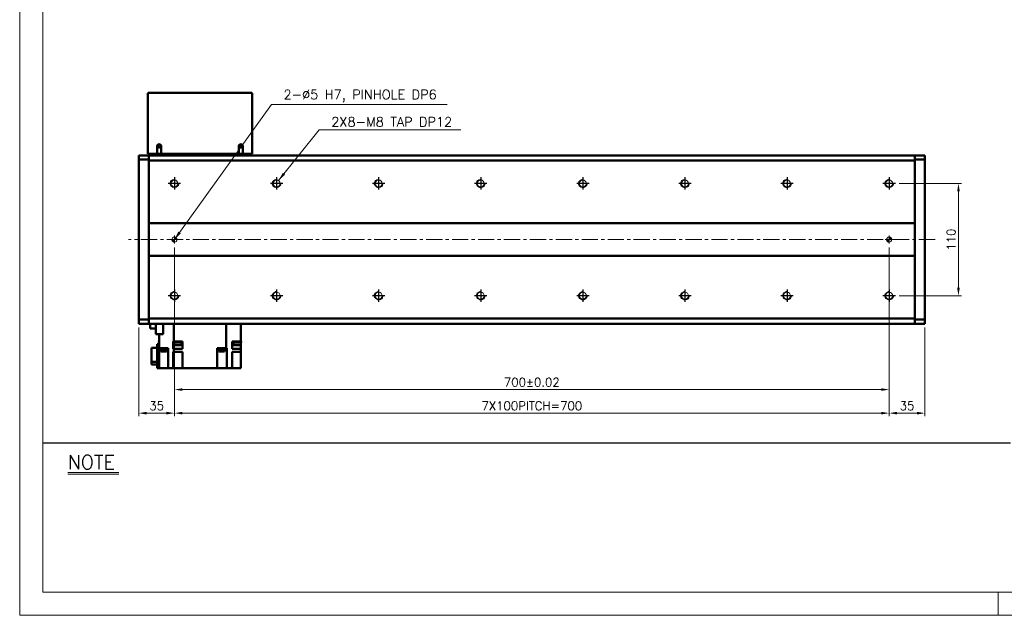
# Model space of a CAD drawing. Header units: millimetres. Extents: x 46891 to 50463, y 6223 to 9884.
# Tile 1 of 5: x 48547 to 49511, y 8529 to 9113. Entities that reach past the tile are written whole.
import ezdxf

# ---------------------------------------------------------------- set-up
doc = ezdxf.new("R2010")
doc.units = ezdxf.units.MM
doc.header["$LTSCALE"] = 0.5
doc.linetypes.add('CENTER', pattern=[50.8, 31.75, -6.35, 6.35, -6.35])
doc.layers.get('0').update_dxf_attribs({"lineweight": 20})
for name, color, linetype, lineweight in [('1', 1, 'CENTER', 13), ('4', 4, 'Continuous', 13), ('외형선(ISO)', 7, 'Continuous', 50)]:
    doc.layers.add(name, color=color, linetype=linetype, lineweight=lineweight)
for name, color, linetype in [('3', 3, 'Continuous'), ('C', 1, 'CENTER'), ('DIM', 4, 'Continuous')]:
    doc.layers.add(name, color=color, linetype=linetype)
doc.styles.add('DSR TEXT', font='romans.shx', dxfattribs={"bigfont": 'whgtxt.shx'})
doc.styles.get("Standard").update_dxf_attribs({"font": 'romans.shx', "bigfont": 'whgtxt.shx'})
doc.dimstyles.new('DSR', dxfattribs={"dimscale": 2, "dimtxt": 3, "dimasz": 3, "dimexe": 0.5, "dimexo": 0.5, "dimgap": 0.5, "dimtad": 1, "dimdsep": 46, "dimtxsty": 'Standard', "dimcen": 2.5, "dimclrd": 4, "dimclre": 4, "dimclrt": 2, "dimadec": 0, "dimazin": 2, "dimtfac": 1, "dimtmove": 0, "dimatfit": 3, "dimfxl": 0, "dimlwd": -1, "dimlwe": -1, "dimarcsym": 0})

# ---------------------------------------------------------------- blocks, each defined once
blk = doc.blocks.new('A$C13F00394')
for p, q in [((-202.34, 25.67), (-191.42, 25.67)), ((-202.34, 25.3), (-191.42, 25.3))]:
    blk.add_line(p, q)
at = {"layer": '3'}
blk.add_line((0, 32), (-207.68, 32), dxfattribs=at)
at = {"layer": '4', "color": 0, "style": 'DSR TEXT'}
blk.add_text('NOTE', height=3, dxfattribs=at).set_placement((-202.39, 26.38))
blk = doc.blocks.new('A$C1C1952E1')
at = {"color": 1}
blk.add_lwpolyline([(0, 0), (420, 0), (420, 297), (0, 297)], close=True, dxfattribs=at)
at = {"color": 3}
blk.add_lwpolyline([(5, 5), (415, 5), (415, 292), (5, 292)], close=True, dxfattribs=at)
blk = doc.blocks.new('A$C33E56CC6')
h = blk.add_hatch()
h.set_pattern_fill('ANSI31', color=256, style=0)
h.set_pattern_definition([(45, (-7065.45672, -6508.5399), (-0.0883883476, 0.0883883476), [])])
h.paths.add_polyline_path([(4, 6.5, 0.414214), (1.5, 4), (4, 4)])
h.paths.add_polyline_path([(6.5, 4), (4, 4), (4, 1.5, 0.414214)])
blk.add_circle((4, 4), 2.5)
at = {"layer": '1'}
for p, q in [((0, 4), (8, 4)), ((4, 0), (4, 8))]:
    blk.add_line(p, q, dxfattribs=at)
blk = doc.blocks.new('tap8')
blk.add_circle((0, 0), 3.4)
at = {"layer": 'C', "color": 1, "linetype": 'CENTER'}
for p, q in [((-6.05, 0), (6.05, 0)), ((0, -6.05), (0, 6.05))]:
    blk.add_line(p, q, dxfattribs=at)
at = {"layer": 'DIM', "color": 3}
blk.add_arc((0, 0), 4, 263.84551, 189.43144, dxfattribs=at)
blk = doc.blocks.new('*D82')
at = {"color": 1, "linetype": 'ByBlock'}
for p, q in [((49407.9, 8952.35), (49469.12, 8952.35)), ((49466.12, 8850.15), (49466.12, 8944.55)), ((49407.9, 8842.35), (49469.12, 8842.35))]:
    blk.add_line(p, q, dxfattribs=at)
at = {"color": 1}
for points in [[(49464.82, 8944.55), (49467.42, 8944.55), (49466.12, 8952.35)], [(49464.82, 8850.15), (49467.42, 8850.15), (49466.12, 8842.35)]]:
    blk.add_solid(points, dxfattribs=at)
at = {"layer": 'Defpoints', "color": 0}
for p in [(49404.3, 8952.35), (49466.12, 8952.35), (49404.3, 8842.35)]:
    blk.add_point(p, dxfattribs=at)
at = {"color": 3, "insert": (49458.92, 8897.35), "char_height": 8.4, "attachment_point": 5, "rotation": 90, "style": 'DSR TEXT'}
blk.add_mtext('110', dxfattribs=at)
blk = doc.blocks.new('*D83')
at = {"color": 1, "linetype": 'ByBlock'}
for p, q in [((48698.25, 8832.71), (48698.25, 8724.19)), ((48663.25, 8811.25), (48663.25, 8724.19)), ((48671.05, 8727.19), (48690.45, 8727.19))]:
    blk.add_line(p, q, dxfattribs=at)
at = {"color": 1}
for points in [[(48671.05, 8728.49), (48671.05, 8725.89), (48663.25, 8727.19)], [(48690.45, 8728.49), (48690.45, 8725.89), (48698.25, 8727.19)]]:
    blk.add_solid(points, dxfattribs=at)
at = {"layer": 'Defpoints', "color": 0}
for p in [(48698.25, 8836.31), (48663.25, 8814.85), (48698.25, 8727.19)]:
    blk.add_point(p, dxfattribs=at)
at = {"color": 3, "insert": (48680.75, 8734.39), "char_height": 8.4, "attachment_point": 5, "style": 'DSR TEXT'}
blk.add_mtext('35', dxfattribs=at)
blk = doc.blocks.new('*D84')
at = {"color": 1, "linetype": 'ByBlock'}
for p, q in [((48698.25, 8832.71), (48698.25, 8724.19)), ((49398.25, 8832.71), (49398.25, 8724.19)), ((48706.05, 8727.19), (49390.45, 8727.19))]:
    blk.add_line(p, q, dxfattribs=at)
at = {"color": 1}
for points in [[(48706.05, 8728.49), (48706.05, 8725.89), (48698.25, 8727.19)], [(49390.45, 8728.49), (49390.45, 8725.89), (49398.25, 8727.19)]]:
    blk.add_solid(points, dxfattribs=at)
at = {"layer": 'Defpoints', "color": 0}
for p in [(48698.25, 8836.31), (49398.25, 8836.31), (49398.25, 8727.19)]:
    blk.add_point(p, dxfattribs=at)
at = {"color": 3, "insert": (49048.25, 8734.39), "char_height": 8.4, "attachment_point": 5, "style": 'DSR TEXT'}
blk.add_mtext('7X100PITCH=700', dxfattribs=at)
blk = doc.blocks.new('*D85')
at = {"color": 1, "linetype": 'ByBlock'}
for p, q in [((49398.25, 8832.71), (49398.25, 8724.19)), ((49433.25, 8811.25), (49433.25, 8724.19)), ((49406.05, 8727.19), (49425.45, 8727.19))]:
    blk.add_line(p, q, dxfattribs=at)
at = {"color": 1}
for points in [[(49406.05, 8728.49), (49406.05, 8725.89), (49398.25, 8727.19)], [(49425.45, 8728.49), (49425.45, 8725.89), (49433.25, 8727.19)]]:
    blk.add_solid(points, dxfattribs=at)
at = {"layer": 'Defpoints', "color": 0}
for p in [(49398.25, 8836.31), (49433.25, 8814.85), (49433.25, 8727.19)]:
    blk.add_point(p, dxfattribs=at)
at = {"color": 3, "insert": (49415.75, 8734.39), "char_height": 8.4, "attachment_point": 5, "style": 'DSR TEXT'}
blk.add_mtext('35', dxfattribs=at)
blk = doc.blocks.new('*D86')
at = {"color": 1, "linetype": 'ByBlock'}
for p, q in [((48698.25, 8889.75), (48698.25, 8747.32)), ((49398.25, 8889.75), (49398.25, 8747.32)), ((48706.05, 8750.32), (49390.45, 8750.32))]:
    blk.add_line(p, q, dxfattribs=at)
at = {"color": 1}
for points in [[(48706.05, 8751.62), (48706.05, 8749.02), (48698.25, 8750.32)], [(49390.45, 8751.62), (49390.45, 8749.02), (49398.25, 8750.32)]]:
    blk.add_solid(points, dxfattribs=at)
at = {"layer": 'Defpoints', "color": 0}
for p in [(48698.25, 8893.35), (49398.25, 8893.35), (49398.25, 8750.32)]:
    blk.add_point(p, dxfattribs=at)
at = {"color": 3, "insert": (49048.25, 8757.52), "char_height": 8.4, "attachment_point": 5, "style": 'DSR TEXT'}
blk.add_mtext('700%%P0.02', dxfattribs=at)

msp = doc.modelspace()

# ---------------------------------------------------------------- linework, layer by layer
at = {"color": 1}
msp.add_line((49504.90132, 8551.81052), (49504.90132, 8528.99552), dxfattribs=at)
at = {"layer": '1'}
msp.add_line((49443.24958, 8897.35286), (48653.24958, 8897.35286), dxfattribs=at)
at = {"layer": '외형선(ISO)'}
for p, q in [((48672.24958, 8981.35286), (48672.24958, 9040.35286)), ((48673.24958, 9041.35286), (48773.24958, 9041.35286)), ((48774.24958, 9040.35286), (48774.24958, 8981.35286)), ((48681.24958, 8988.85286), (48681.24958, 8981.35286)), ((48685.24958, 8981.35286), (48685.24958, 8988.85286)), ((48761.24958, 8988.85286), (48761.24958, 8981.35286)), ((48765.24958, 8981.35286), (48765.24958, 8988.85286)), ((48663.24958, 8978.97418), (48663.24958, 8979.85286)), ((48673.24958, 8979.85286), (48663.24958, 8979.85286)), ((48663.24958, 8978.97418), (48663.24958, 8975.85286)), ((48672.24958, 8981.35286), (48673.24958, 8981.35286)), ((48673.24958, 8981.35286), (48673.24958, 8979.85286)), ((48673.24958, 8981.35286), (48681.24958, 8981.35286)), ((48673.24958, 8978.97418), (48673.24958, 8979.85286)), ((48673.24958, 8979.85286), (49423.24958, 8979.85286)), ((48673.24958, 8979.85286), (48673.24958, 8978.97418)), ((48673.24958, 8978.97418), (48673.24958, 8974.85286)), ((48673.24958, 8975.85286), (48673.24958, 8978.97418)), ((48681.24958, 8981.35286), (48685.24958, 8981.35286)), ((48685.24958, 8981.35286), (48761.24958, 8981.35286)), ((48761.24958, 8981.35286), (48765.24958, 8981.35286)), ((48765.24958, 8981.35286), (48773.24958, 8981.35286)), ((48773.24958, 8981.35286), (48773.24958, 8979.85286)), ((48773.24958, 8981.35286), (48774.24958, 8981.35286)), ((49423.24958, 8979.85286), (49423.24958, 8978.97418)), ((49423.24958, 8979.85286), (49433.24958, 8979.85286)), ((49423.24958, 8978.97418), (49423.24958, 8979.85286)), ((49423.24958, 8974.85286), (49423.24958, 8978.97418)), ((49423.24958, 8978.97418), (49423.24958, 8975.85286)), ((49433.24958, 8979.85286), (49433.24958, 8978.97418)), ((49433.24958, 8975.85286), (49433.24958, 8978.97418)), ((48673.24958, 8975.85286), (48663.24958, 8975.85286)), ((48663.24958, 8975.85286), (48663.24958, 8818.85286)), ((48673.24958, 8974.85286), (48673.24958, 8913.35286)), ((49423.24958, 8974.85286), (48673.24958, 8974.85286)), ((49433.24958, 8975.85286), (49423.24958, 8975.85286)), ((49423.24958, 8913.35286), (49423.24958, 8974.85286)), ((49433.24958, 8818.85286), (49433.24958, 8975.85286)), ((48673.24958, 8913.35286), (48673.24958, 8912.49931)), ((48673.24958, 8913.35286), (49423.24958, 8913.35286)), ((48673.24958, 8912.49931), (48673.24958, 8912.14575)), ((48673.24958, 8912.14575), (48673.24958, 8882.55997)), ((48673.24958, 8882.55997), (48673.24958, 8912.14575)), ((49423.24958, 8912.49931), (49423.24958, 8913.35286)), ((49423.24958, 8912.14575), (49423.24958, 8912.49931)), ((49423.24958, 8882.55997), (49423.24958, 8912.14575)), ((49423.24958, 8912.14575), (49423.24958, 8882.55997)), ((48673.24958, 8882.55997), (48673.24958, 8882.20641)), ((48673.24958, 8882.20641), (48673.24958, 8881.35286)), ((49423.24958, 8882.20641), (49423.24958, 8882.55997)), ((49423.24958, 8881.35286), (49423.24958, 8882.20641)), ((48673.24958, 8881.35286), (48673.24958, 8819.85286)), ((49423.24958, 8881.35286), (48673.24958, 8881.35286)), ((49423.24958, 8819.85286), (49423.24958, 8881.35286)), ((48663.24958, 8818.85286), (48673.24958, 8818.85286)), ((48663.24958, 8818.85286), (48663.24958, 8815.73154)), ((48663.24958, 8814.85286), (48663.24958, 8815.73154)), ((48673.24958, 8814.85286), (48663.24958, 8814.85286)), ((48673.24958, 8819.85286), (48673.24958, 8815.73154)), ((48673.24958, 8819.85286), (49423.24958, 8819.85286)), ((48673.24958, 8815.73154), (48673.24958, 8818.85286)), ((48673.24958, 8814.85286), (48673.24958, 8815.73154)), ((48673.24958, 8815.73154), (48673.24958, 8814.85286)), ((48673.24958, 8814.85286), (49423.24958, 8814.85286)), ((48674.44958, 8810.02786), (48674.44958, 8814.85286)), ((48679.84958, 8814.85286), (48679.84958, 8804.70286)), ((48687.27813, 8804.70286), (48687.27813, 8814.85286)), ((48697.58339, 8797.35286), (48697.58339, 8814.85286)), ((48748.91577, 8814.85286), (48748.91577, 8790.85286)), ((48763.24958, 8814.85286), (48763.24958, 8797.35286)), ((49423.24958, 8815.73154), (49423.24958, 8819.85286)), ((49423.24958, 8818.85286), (49433.24958, 8818.85286)), ((49423.24958, 8818.85286), (49423.24958, 8815.73154)), ((49423.24958, 8815.73154), (49423.24958, 8814.85286)), ((49423.24958, 8814.85286), (49423.24958, 8815.73154)), ((49423.24958, 8814.85286), (49433.24958, 8814.85286)), ((49433.24958, 8815.73154), (49433.24958, 8818.85286)), ((49433.24958, 8815.73154), (49433.24958, 8814.85286)), ((48674.44958, 8810.02786), (48679.84958, 8810.02786)), ((48679.84958, 8804.70286), (48687.27813, 8804.70286)), ((48683.24958, 8804.70286), (48683.24958, 8790.85286)), ((48683.24958, 8797.35286), (48683.02968, 8797.35286)), ((48683.02968, 8797.35286), (48683.02968, 8796.35286)), ((48683.02968, 8796.35286), (48683.24958, 8796.35286)), ((48696.92495, 8797.35286), (48697.58339, 8797.35286)), ((48696.92495, 8795.35286), (48696.92495, 8797.35286)), ((48696.92764, 8795.35286), (48696.92495, 8795.35286)), ((48696.92764, 8790.35286), (48696.92764, 8795.35286)), ((48698.03896, 8795.35286), (48696.92764, 8795.35286)), ((48697.58339, 8797.35286), (48700.26504, 8797.35286)), ((48697.73896, 8797.35286), (48697.73896, 8796.35286)), ((48697.73896, 8796.35286), (48705.33896, 8796.35286)), ((48698.03896, 8796.35286), (48698.03896, 8793.75286)), ((48702.81289, 8797.35286), (48700.26504, 8797.35286)), ((48702.81289, 8797.35286), (48706.05101, 8797.35286)), ((48705.03896, 8796.35286), (48705.03896, 8793.75286)), ((48705.03896, 8795.35286), (48706.04958, 8795.35286)), ((48705.33896, 8797.35286), (48705.33896, 8796.35286)), ((48706.04958, 8790.35286), (48706.04958, 8795.35286)), ((48706.05101, 8795.35286), (48706.04958, 8795.35286)), ((48706.05101, 8795.35286), (48706.05101, 8797.35286)), ((48754.81052, 8797.35286), (48763.24958, 8797.35286)), ((48754.81052, 8797.35286), (48754.81052, 8795.35286)), ((48754.84958, 8795.35286), (48754.81052, 8795.35286)), ((48754.84958, 8795.35286), (48754.84958, 8790.35286)), ((48754.84958, 8795.35286), (48756.16948, 8795.35286)), ((48755.86948, 8797.35286), (48755.86948, 8796.35286)), ((48755.86948, 8796.35286), (48763.46948, 8796.35286)), ((48756.16948, 8796.35286), (48756.16948, 8793.75286)), ((48763.16948, 8796.35286), (48763.16948, 8793.75286)), ((48763.24958, 8795.35286), (48763.16948, 8795.35286)), ((48763.46948, 8797.35286), (48763.24958, 8797.35286)), ((48763.24958, 8795.35286), (48763.24958, 8796.35286)), ((48763.24958, 8795.35286), (48763.24958, 8790.35286)), ((48763.46948, 8797.35286), (48763.46948, 8796.35286)), ((48675.74958, 8777.3628), (48675.74958, 8791.25844)), ((48675.74958, 8791.25844), (48681.24958, 8791.25844)), ((48681.24958, 8771.35286), (48681.24958, 8794.85286)), ((48681.24958, 8794.85286), (48683.24958, 8794.85286)), ((48683.24958, 8771.35286), (48683.24958, 8790.85286)), ((48683.24958, 8790.85286), (48691.80574, 8790.85286)), ((48684.68864, 8790.35286), (48684.68864, 8790.85286)), ((48684.68864, 8790.35286), (48690.68864, 8790.35286)), ((48684.73864, 8789.65286), (48684.73864, 8790.35286)), ((48684.73864, 8789.65286), (48690.63864, 8789.65286)), ((48684.93864, 8787.65286), (48684.93864, 8789.65286)), ((48684.93864, 8787.65286), (48690.43864, 8787.65286)), ((48690.43864, 8787.65286), (48690.43864, 8789.65286)), ((48690.63864, 8789.65286), (48690.63864, 8790.35286)), ((48690.68864, 8790.35286), (48690.68864, 8790.85286)), ((48692.14958, 8790.85286), (48691.80574, 8790.85286)), ((48692.14958, 8771.35286), (48692.14958, 8790.85286)), ((48697.58339, 8790.35286), (48696.92764, 8790.35286)), ((48696.92764, 8787.35286), (48697.58339, 8787.35286)), ((48696.92764, 8787.35286), (48696.92764, 8771.35286)), ((48697.58339, 8790.35286), (48697.58339, 8787.35286)), ((48706.04958, 8790.35286), (48697.58339, 8790.35286)), ((48697.58339, 8787.35286), (48706.04958, 8787.35286)), ((48698.03896, 8793.75286), (48705.03896, 8793.75286)), ((48706.04958, 8787.35286), (48706.04958, 8771.35286)), ((48748.91577, 8790.85286), (48739.94958, 8790.85286)), ((48739.94958, 8790.85286), (48739.94958, 8771.35286)), ((48741.44816, 8790.35286), (48741.44816, 8790.85286)), ((48741.44816, 8790.35286), (48747.44816, 8790.35286)), ((48741.49816, 8789.65286), (48741.49816, 8790.35286)), ((48741.49816, 8789.65286), (48747.39816, 8789.65286)), ((48741.69816, 8787.65286), (48741.69816, 8789.65286)), ((48741.69816, 8787.65286), (48747.19816, 8787.65286)), ((48747.19816, 8787.65286), (48747.19816, 8789.65286)), ((48747.39816, 8789.65286), (48747.39816, 8790.35286)), ((48747.44816, 8790.35286), (48747.44816, 8790.85286)), ((48748.91577, 8790.85286), (48749.58225, 8790.85286)), ((48749.61669, 8790.85286), (48749.58225, 8790.85286)), ((48749.61669, 8790.85286), (48749.61669, 8771.35286)), ((48763.24958, 8790.35286), (48754.84958, 8790.35286)), ((48754.84958, 8787.35286), (48763.24958, 8787.35286)), ((48754.84958, 8787.35286), (48754.84958, 8771.35286)), ((48756.16948, 8793.75286), (48763.16948, 8793.75286)), ((48763.24958, 8790.35286), (48763.24958, 8787.35286)), ((48763.24958, 8771.35286), (48763.24958, 8787.35286)), ((48675.74958, 8775.04728), (48675.74958, 8777.3628)), ((48675.74958, 8777.3628), (48681.24958, 8777.3628)), ((48681.24958, 8775.04728), (48675.74958, 8775.04728)), ((48681.24958, 8771.35286), (48683.24958, 8771.35286)), ((48687.64958, 8771.35286), (48683.24958, 8771.35286)), ((48692.14958, 8771.35286), (48687.64958, 8771.35286)), ((48696.91691, 8771.35286), (48692.14958, 8771.35286)), ((48696.91691, 8771.35286), (48696.92764, 8771.35286)), ((48696.92764, 8771.35286), (48702.04958, 8771.35286)), ((48706.04958, 8771.35286), (48702.04958, 8771.35286)), ((48706.04958, 8771.35286), (48739.94958, 8771.35286)), ((48744.44958, 8771.35286), (48739.94958, 8771.35286)), ((48744.44958, 8771.35286), (48749.61669, 8771.35286)), ((48754.69343, 8771.35286), (48749.61669, 8771.35286)), ((48754.69343, 8771.35286), (48754.84958, 8771.35286)), ((48758.84958, 8771.35286), (48754.84958, 8771.35286)), ((48758.84958, 8771.35286), (48763.24958, 8771.35286))]:
    msp.add_line(p, q, dxfattribs=at)
for centre in [(48683.24958, 8988.85286), (48763.24958, 8988.85286)]:
    msp.add_circle(centre, 1.2295, dxfattribs=at)
for centre, radius, start, end in [((48673.24958, 9040.35286), 1, 90, 180), ((48773.24958, 9040.35286), 1, 0, 90), ((48683.24958, 8988.85286), 2, 0, 180), ((48763.24958, 8988.85286), 2, 0, 180)]:
    msp.add_arc(centre, radius, start, end, dxfattribs=at)

# ---------------------------------------------------------------- block references
at = {"xscale": 4.563000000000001, "yscale": 4.563000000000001, "zscale": 4.563000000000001}
for name, p in [('A$C1C1952E1', (48546.67132, 8528.99552)), ('A$C13F00394', (49517.14175, 8551.81052))]:
    msp.add_blockref(name, p, dxfattribs=at)
at = {"xscale": -1}
for name, p, rotation in [('tap8', (48698.24958, 8952.35286), 90), ('tap8', (48798.24958, 8952.35286), 90), ('tap8', (48898.24958, 8952.35286), 90), ('tap8', (48998.24958, 8952.35286), 90), ('tap8', (49098.24958, 8952.35286), 90), ('tap8', (49198.24958, 8952.35286), 90), ('tap8', (49298.24958, 8952.35286), 90), ('tap8', (49398.24958, 8952.35286), 90), ('A$C33E56CC6', (48694.24958, 8901.35286), 180), ('A$C33E56CC6', (49394.24958, 8901.35286), 180), ('tap8', (48698.24958, 8842.35286), 90), ('tap8', (48798.24958, 8842.35286), 90), ('tap8', (48898.24958, 8842.35286), 90), ('tap8', (48998.24958, 8842.35286), 90), ('tap8', (49098.24958, 8842.35286), 90), ('tap8', (49198.24958, 8842.35286), 90), ('tap8', (49298.24958, 8842.35286), 90), ('tap8', (49398.24958, 8842.35286), 90)]:
    msp.add_blockref(name, p, dxfattribs=dict(at, rotation=rotation))

# ---------------------------------------------------------------- texts
at = {"color": 3, "char_height": 9.24, "attachment_point": 1, "style": 'DSR TEXT'}
for s, insert in [('2-%%C5 H7, PINHOLE DP6', (48805.02824, 9044.14942)), ('2X8-M8 TAP DP12', (48851.86689, 9017.37477))]:
    msp.add_mtext(s, dxfattribs=dict(at, insert=insert))

# ---------------------------------------------------------------- dimensions: what is measured, and where the dimension line sits
dim = msp.add_linear_dim(base=(49466.12478, 8952.35286), p1=(49404.29655, 8842.35286), p2=(49404.29655, 8952.35286), angle=270, dimstyle='DSR', override={"dimscale": 3, "dimtxt": 2.8, "dimasz": 2.600136, "dimexe": 1, "dimexo": 1.2, "dimgap": 1, "dimdec": 4, "dimtxsty": 'DSR TEXT', "dimclrd": 1, "dimclre": 1, "dimclrt": 3, "dimtdec": 4, "dimtix": 1})
dim.commit()
dim.dimension.update_dxf_attribs({"geometry": '*D82', "text_midpoint": (49458.92478, 8897.35286)})
for base, p1, p2, text, picture, middle in [((49398.24958, 8750.31787), (48698.24958, 8893.35286), (49398.24958, 8893.35286), '<>%%P0.02', '*D86', (49048.24958, 8757.51787)), ((49398.24958, 8727.19193), (48698.24958, 8836.30589), (49398.24958, 8836.30589), '7X100PITCH=<>', '*D84', (49048.24958, 8734.39193))]:
    dim = msp.add_linear_dim(base=base, p1=p1, p2=p2, text=text, dimstyle='DSR', override={"dimscale": 3, "dimtxt": 2.8, "dimasz": 2.600136, "dimexe": 1, "dimexo": 1.2, "dimgap": 1, "dimdec": 4, "dimtxsty": 'DSR TEXT', "dimclrd": 1, "dimclre": 1, "dimclrt": 3, "dimtdec": 4, "dimtix": 1})
    dim.commit()
    dim.dimension.update_dxf_attribs({"geometry": picture, "text_midpoint": middle})
for base, p1, p2, picture, middle in [((48698.24958, 8727.19193), (48663.24958, 8814.85286), (48698.24958, 8836.30589), '*D83', (48680.74958, 8734.39193)), ((49433.24958, 8727.19193), (49398.24958, 8836.30589), (49433.24958, 8814.85286), '*D85', (49415.74958, 8734.39193))]:
    dim = msp.add_linear_dim(base=base, p1=p1, p2=p2, dimstyle='DSR', override={"dimscale": 3, "dimtxt": 2.8, "dimasz": 2.600136, "dimexe": 1, "dimexo": 1.2, "dimgap": 1, "dimdec": 4, "dimtxsty": 'DSR TEXT', "dimclrd": 1, "dimclre": 1, "dimclrt": 3, "dimtdec": 4, "dimtix": 1})
    dim.commit()
    dim.dimension.update_dxf_attribs({"geometry": picture, "text_midpoint": middle})

# ---------------------------------------------------------------- leaders
at = {"annotation_type": 0, "has_hookline": 1, "hookline_direction": 0}
for points, text_width in [([(48698.24958, 8897.35286), (48793.14779, 9029.84942), (48801.72824, 9029.84942)], 160.4625), ([(48800.11425, 8955.19593), (48839.98644, 9004.83477), (48848.56689, 9004.83477)], 126.775)]:
    msp.add_leader(points, dimstyle='DSR', override={"dimscale": 3.3, "dimtxt": 2.8, "dimasz": 2.600136, "dimexe": 1, "dimexo": 1.2, "dimgap": 1, "dimdec": 4, "dimtxsty": 'DSR TEXT', "dimclrd": 1, "dimclre": 1, "dimclrt": 3, "dimtdec": 4, "dimtix": 1}, dxfattribs=dict(at, text_width=text_width))

doc.saveas('drawing.dxf')
